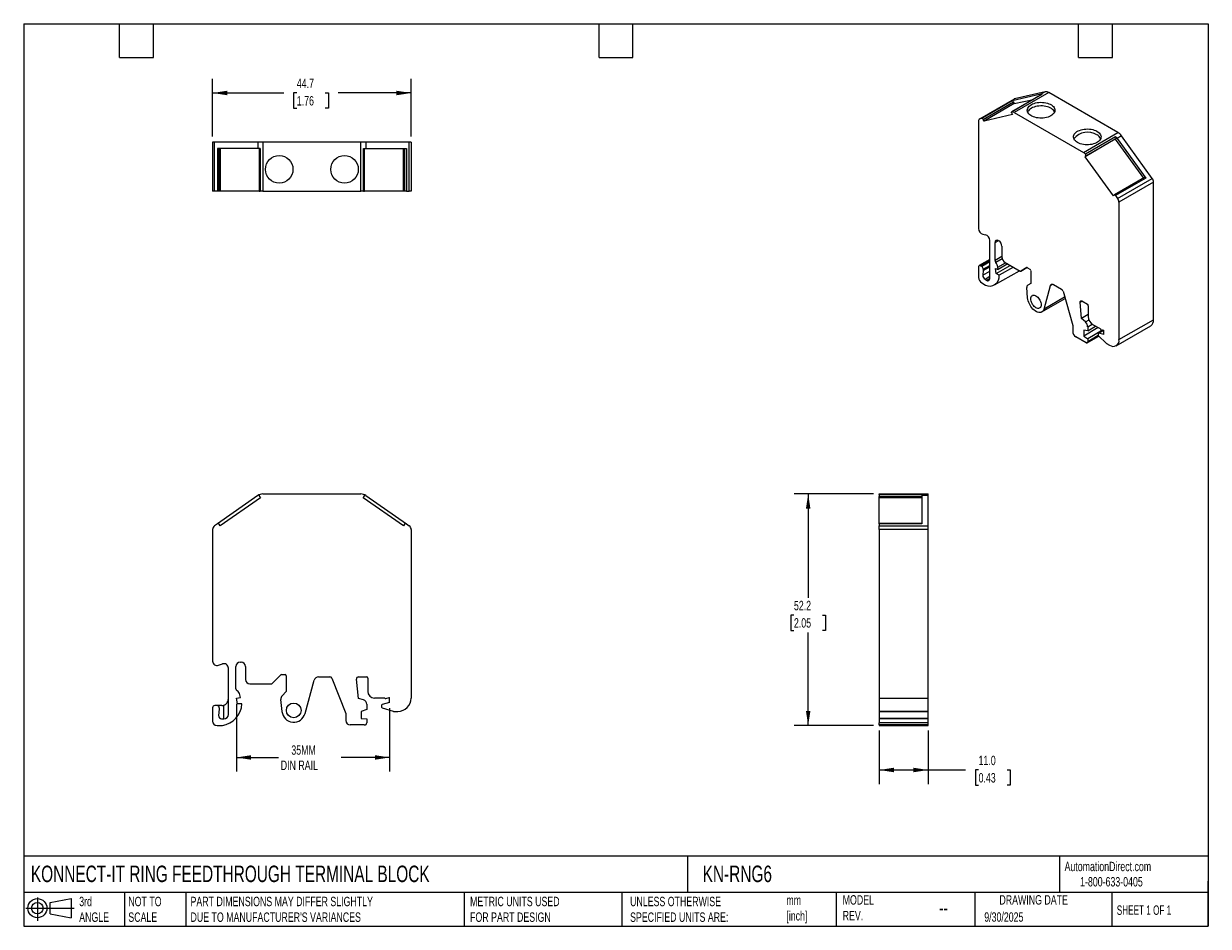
# Model space of a CAD drawing. Header units: millimetres. Extents: x 6 to 273, y 6 to 210.
import ezdxf

# ---------------------------------------------------------------- set-up
doc = ezdxf.new("R2010")
doc.units = ezdxf.units.MM
doc.linetypes.add('SLD-Solid', pattern=[0])
doc.layers.add('DIMENSIONS', color=140, linetype='SLD-Solid', lineweight=25)
doc.layers.add('TEXT', color=140, linetype='SLD-Solid', lineweight=25)
doc.layers.add('SLD-DEFPOINTS', color=7, linetype='Continuous')
doc.styles.add('SLDTEXTSTYLE0', font='TXT', dxfattribs={"width": 0.7})
doc.styles.add('SLDTEXTSTYLE1', font='TXT', dxfattribs={"width": 0.65})
doc.dimstyles.new('SLDDIMSTYLE0', dxfattribs={"dimtxt": 2.158008, "dimasz": 3.302, "dimexe": 0, "dimexo": 0.0625, "dimgap": 0.539502, "dimtad": 0, "dimtih": 1, "dimtoh": 1, "dimdec": 1, "dimrnd": 1e-09, "dimzin": 12, "dimdsep": 46, "dimtxsty": 'SLDTEXTSTYLE0', "dimsah": 1, "dimcen": 0.09, "dimadec": 0, "dimazin": 3, "dimtfac": 1, "dimtdec": 1, "dimtofl": 0, "dimtmove": 0, "dimatfit": 3, "dimfxl": 0, "dimfrac": 2, "dimtolj": 1, "dimtzin": 12, "dimarcsym": 0})
doc.dimstyles.new('SLDDIMSTYLE1', dxfattribs={"dimtxt": 2.158008, "dimasz": 3.302, "dimexe": 0, "dimexo": 0.0625, "dimgap": 0.539502, "dimtad": 0, "dimtih": 1, "dimtoh": 1, "dimdec": 1, "dimrnd": 1e-09, "dimzin": 4, "dimdsep": 46, "dimtxsty": 'SLDTEXTSTYLE0', "dimsah": 1, "dimcen": 0.09, "dimadec": 0, "dimazin": 1, "dimtfac": 1, "dimtdec": 1, "dimtofl": 0, "dimtmove": 0, "dimatfit": 3, "dimfxl": 0, "dimfrac": 2, "dimtolj": 1, "dimtzin": 12, "dimarcsym": 0})

# ---------------------------------------------------------------- blocks, each defined once
blk = doc.blocks.new('Block11')
at = {"color": 7, "linetype": 'SLD-Solid', "lineweight": 18}
for p, q in [((0, 2.88), (10.87, 2.88)), ((2.59, 5.31), (2.59, 0)), ((5.48, 4.17), (10.18, 5.03)), ((5.48, 1.6), (5.48, 4.17)), ((10.18, 5.03), (10.18, 0.73)), ((5.48, 1.6), (10.18, 0.73))]:
    blk.add_line(p, q, dxfattribs=at)
for radius in [2.15, 1.29]:
    blk.add_circle((2.59, 2.88), radius, dxfattribs=at)
blk = doc.blocks.new('Block12')
at = {"layer": 'SLD-DEFPOINTS'}
blk.add_blockref('Block11', (0, 0), dxfattribs=at)
blk = doc.blocks.new('_D')
at = {"layer": 'DIMENSIONS'}
for p, q in [((54.25, 56.46), (54.25, 41.18)), ((88.73, 55.47), (88.73, 41.18)), ((54.25, 44.36), (63.74, 44.36)), ((88.73, 44.36), (77.83, 44.36))]:
    blk.add_line(p, q, dxfattribs=at)
for points in [[(54.25, 44.36), (57.55, 43.85), (57.55, 44.87)], [(88.73, 44.36), (85.42, 44.87), (85.42, 43.85)]]:
    blk.add_solid(points, dxfattribs=at)
at = {"layer": 'DIMENSIONS', "char_height": 2.117, "attachment_point": 1, "style": 'SLDTEXTSTYLE0'}
for s, insert in [('35MM', (66.61, 47.09)), ('DIN RAIL', (64.22, 43.66))]:
    blk.add_mtext(s, dxfattribs=dict(at, insert=insert))
blk = doc.blocks.new('_D_1')
at = {"layer": 'DIMENSIONS'}
for p, q in [((198.97, 50.4), (198.97, 38.36)), ((209.97, 50.4), (209.97, 38.36)), ((198.97, 41.54), (209.97, 41.54)), ((209.97, 41.54), (218.41, 41.54)), ((221.33, 41.54), (220.6, 41.54)), ((220.6, 41.54), (220.6, 38.11)), ((227.74, 41.54), (228.47, 41.54)), ((228.47, 41.54), (228.47, 38.11)), ((220.6, 38.11), (221.33, 38.11)), ((228.47, 38.11), (227.74, 38.11))]:
    blk.add_line(p, q, dxfattribs=at)
for points in [[(198.97, 41.54), (202.27, 41.03), (202.27, 42.05)], [(209.97, 41.54), (206.66, 42.05), (206.66, 41.03)]]:
    blk.add_solid(points, dxfattribs=at)
at = {"layer": 'DIMENSIONS', "char_height": 2.117, "attachment_point": 1, "style": 'SLDTEXTSTYLE0'}
for s, insert in [('11.0', (221.33, 44.75)), ('0.43', (221.33, 40.84))]:
    blk.add_mtext(s, dxfattribs=dict(at, insert=insert))
blk = doc.blocks.new('_D_2')
at = {"layer": 'DIMENSIONS'}
for p, q in [((197.7, 103.69), (179.79, 103.69)), ((182.97, 103.69), (182.97, 80.32)), ((179.76, 76.41), (179.03, 76.41)), ((179.03, 76.41), (179.03, 72.98)), ((186.17, 76.41), (186.9, 76.41)), ((186.9, 76.41), (186.9, 72.98)), ((179.03, 72.98), (179.76, 72.98)), ((182.97, 51.54), (182.97, 72.5)), ((186.9, 72.98), (186.17, 72.98)), ((197.7, 51.54), (179.79, 51.54))]:
    blk.add_line(p, q, dxfattribs=at)
for points in [[(182.97, 103.69), (182.46, 100.39), (183.47, 100.39)], [(182.97, 51.54), (183.47, 54.84), (182.46, 54.84)]]:
    blk.add_solid(points, dxfattribs=at)
at = {"layer": 'DIMENSIONS', "char_height": 2.117, "attachment_point": 1, "style": 'SLDTEXTSTYLE0'}
for s, insert in [('52.2', (179.76, 79.62)), ('2.05', (179.76, 75.71))]:
    blk.add_mtext(s, dxfattribs=dict(at, insert=insert))
blk = doc.blocks.new('_D_3')
at = {"layer": 'DIMENSIONS'}
for p, q in [((48.88, 184.13), (48.88, 197.12)), ((93.58, 184.13), (93.58, 197.12)), ((48.88, 193.95), (64.92, 193.95)), ((67.84, 193.95), (67.12, 193.95)), ((67.12, 193.95), (67.12, 190.52)), ((74.25, 193.95), (74.98, 193.95)), ((74.98, 193.95), (74.98, 190.52)), ((93.58, 193.95), (77.18, 193.95)), ((67.12, 190.52), (67.84, 190.52)), ((74.98, 190.52), (74.25, 190.52))]:
    blk.add_line(p, q, dxfattribs=at)
for points in [[(48.88, 193.95), (52.18, 193.44), (52.18, 194.46)], [(93.58, 193.95), (90.27, 194.46), (90.27, 193.44)]]:
    blk.add_solid(points, dxfattribs=at)
at = {"layer": 'DIMENSIONS', "char_height": 2.117, "attachment_point": 1, "style": 'SLDTEXTSTYLE0'}
for s, insert in [('44.7', (67.84, 197.16)), ('1.76', (67.84, 193.25))]:
    blk.add_mtext(s, dxfattribs=dict(at, insert=insert))

msp = doc.modelspace()

# ---------------------------------------------------------------- linework, layer by layer
for p, q in [((229.32, 192.58), (221.54, 188.09)), ((221.63, 188.13), (229.41, 192.62)), ((228.88, 192.16), (222.09, 188.24)), ((235.6, 193.64), (228.81, 189.72)), ((235.33, 193.65), (228.88, 192.16)), ((235.68, 193.65), (228.89, 189.73)), ((237.13, 194.05), (229.35, 189.56)), ((229.35, 191.55), (233.66, 192.52)), ((236.32, 194.22), (229.41, 192.62)), ((236.32, 194.22), (235.33, 193.65)), ((252.7, 185.06), (237.13, 194.05)), ((222.39, 188.01), (229.18, 191.93)), ((229.35, 191.55), (222.56, 187.63)), ((228.79, 189.42), (228.94, 189.07)), ((229.18, 191.93), (229.35, 191.55)), ((229.35, 189.56), (244.92, 180.57)), ((221.33, 187.64), (221.33, 163.45)), ((222.09, 188.24), (221.63, 188.13)), ((222.56, 187.63), (222.39, 188.01)), ((228.94, 189.07), (222.56, 187.63)), ((244.92, 180.57), (252.7, 185.06)), ((245.38, 180.22), (252.17, 184.13)), ((253.51, 184.3), (252.52, 183.72)), ((260.42, 174.72), (253.51, 184.3)), ((48.88, 182.86), (48.88, 171.86)), ((49.3, 182.86), (48.88, 182.86)), ((49.3, 171.86), (49.3, 182.86)), ((59.07, 182.86), (49.3, 182.86)), ((49.95, 181.46), (49.95, 171.86)), ((59.07, 181.46), (49.95, 181.46)), ((50.37, 171.86), (50.37, 181.46)), ((50.61, 181.46), (50.61, 171.86)), ((59.07, 182.86), (59.07, 181.46)), ((60.22, 182.86), (59.07, 182.86)), ((59.57, 181.46), (59.07, 181.46)), ((59.37, 181.46), (59.37, 171.86)), ((59.57, 181.46), (59.57, 171.86)), ((60.22, 182.86), (60.22, 171.86)), ((82.23, 182.86), (60.22, 182.86)), ((82.23, 171.86), (82.23, 182.86)), ((83.38, 182.86), (82.23, 182.86)), ((82.88, 181.46), (83.38, 181.46)), ((82.88, 171.86), (82.88, 181.46)), ((83.09, 171.86), (83.09, 181.46)), ((83.38, 182.86), (83.38, 181.46)), ((93.15, 182.86), (83.38, 182.86)), ((83.38, 181.46), (92.5, 181.46)), ((91.84, 171.86), (91.84, 181.46)), ((92.08, 181.46), (92.08, 171.86)), ((92.5, 181.46), (92.5, 171.86)), ((93.15, 171.86), (93.15, 182.86)), ((93.58, 182.86), (93.15, 182.86)), ((93.58, 182.86), (93.58, 171.86)), ((252.11, 183.53), (245.33, 179.61)), ((245.48, 179.78), (252.27, 183.7)), ((252.27, 183.7), (252.11, 183.53)), ((252.11, 183.53), (258.46, 174.78)), ((252.52, 183.72), (258.97, 174.79)), ((245.33, 179.61), (245.48, 179.78)), ((251.71, 170.8), (245.33, 179.61)), ((258.7, 174.92), (251.91, 171)), ((258.97, 174.79), (252.18, 170.87)), ((252.64, 170.23), (260.42, 174.72)), ((260.72, 173.88), (252.94, 169.39)), ((260.72, 142.91), (260.72, 173.88)), ((49.3, 171.86), (48.88, 171.86)), ((49.95, 171.86), (49.3, 171.86)), ((50.37, 171.86), (49.95, 171.86)), ((50.61, 171.86), (50.37, 171.86)), ((59.37, 171.86), (50.61, 171.86)), ((59.37, 171.86), (59.57, 171.86)), ((60.22, 171.86), (59.57, 171.86)), ((60.22, 171.86), (82.23, 171.86)), ((82.88, 171.86), (82.23, 171.86)), ((82.88, 171.86), (83.09, 171.86)), ((91.84, 171.86), (83.09, 171.86)), ((92.08, 171.86), (91.84, 171.86)), ((92.5, 171.86), (92.08, 171.86)), ((92.5, 171.86), (93.15, 171.86)), ((93.58, 171.86), (93.15, 171.86)), ((251.88, 170.98), (251.71, 170.8)), ((252.18, 170.87), (252.64, 170.23)), ((252.94, 169.39), (252.94, 138.42)), ((222.28, 162.14), (222.89, 162.04)), ((223.84, 152.2), (223.84, 160.72)), ((225.04, 160.32), (225.75, 160.73)), ((225.04, 156.23), (225.04, 160.32)), ((225.75, 160.73), (225.87, 160.66)), ((226.58, 159.43), (226.58, 157.04)), ((221.33, 154.87), (221.33, 152.42)), ((223.84, 156.49), (221.44, 155.1)), ((221.69, 155.07), (223.84, 156.32)), ((222.04, 154.87), (221.69, 155.07)), ((223.84, 155.91), (222.04, 154.87)), ((222.39, 154.26), (223.84, 155.09)), ((222.39, 153.98), (223.84, 154.82)), ((226.58, 157.12), (225.04, 156.23)), ((226.66, 156.61), (225.22, 155.77)), ((225.29, 153.32), (228.45, 155.14)), ((225.68, 154.76), (227.4, 155.75)), ((225.76, 154.23), (225.68, 154.76)), ((227.89, 155.47), (225.76, 154.23)), ((229.16, 154.74), (226, 152.91)), ((227.29, 155.81), (230.68, 153.86)), ((222.39, 153.98), (222.29, 152.91)), ((222.29, 152.91), (223.84, 153.81)), ((222.39, 154.26), (222.39, 153.98)), ((223.84, 152.61), (222.78, 151.99)), ((223.13, 151.79), (223.84, 152.2)), ((224.92, 150.73), (230.51, 153.95)), ((225.13, 154.47), (225.76, 154.23)), ((225.29, 153.32), (225.13, 154.47)), ((226, 152.91), (225.29, 153.32)), ((230.83, 153.84), (232.19, 154.63)), ((232.2, 154.63), (230.83, 153.84)), ((232.34, 154.62), (232.86, 154.32)), ((233.07, 153.95), (233.07, 151.08)), ((222.04, 151.19), (222.89, 150.71)), ((222.78, 151.99), (223.13, 151.79)), ((232.38, 147.81), (232.2, 150.15)), ((233.07, 151.08), (232.4, 150.69)), ((236.06, 145.32), (237.51, 150.62)), ((237.51, 150.62), (238.01, 150.91)), ((238.2, 150.83), (240.01, 149.78)), ((235.57, 144.65), (240.81, 147.67)), ((240.71, 148.01), (236.06, 145.32)), ((240.34, 149.33), (242.52, 141.57)), ((244.22, 146.89), (244.62, 147.12)), ((244.53, 143.21), (244.22, 146.89)), ((244.58, 147.14), (245.82, 146.43)), ((246.03, 144.07), (244.53, 143.21)), ((246.03, 146.06), (246.03, 143.63)), ((242.52, 141.57), (242.52, 140.3)), ((245.38, 142.42), (244.53, 143.21)), ((245.38, 142.42), (246.19, 142.89)), ((245.89, 141.34), (246.9, 141.93)), ((245.89, 140.41), (247.69, 141.45)), ((248.75, 140.84), (247.09, 141.79)), ((252.32, 137.05), (260.1, 141.54)), ((252.94, 138.42), (260.72, 142.91)), ((245.53, 137.74), (243.23, 139.07)), ((248.26, 141.12), (245, 139.23)), ((245.89, 140.41), (245, 140.55)), ((245, 140.55), (245, 139.23)), ((245, 139.23), (245.89, 138.63)), ((245.78, 137.71), (248.39, 139.21)), ((245.89, 141.34), (245.89, 140.41)), ((249.25, 140.57), (245.89, 138.63)), ((248.29, 139.33), (245.89, 137.94)), ((248.24, 139.8), (248.24, 139.47)), ((249.4, 140.53), (248.28, 139.89)), ((248.34, 139.26), (250.08, 137.63)), ((248.35, 139.89), (249.43, 140.52)), ((249.51, 139.58), (248.35, 139.89)), ((248.91, 140.66), (249.44, 140.52)), ((249.44, 140.52), (249.51, 140.48)), ((249.51, 139.58), (249.51, 140.48)), ((245.89, 138.63), (245.89, 137.94)), ((250.14, 137.58), (250.82, 137.19)), ((59.07, 103.33), (49.95, 96.94)), ((59.64, 102.81), (50.61, 96.52)), ((59.42, 103.13), (59.64, 102.81)), ((60.22, 103.69), (82.23, 103.69)), ((82.81, 102.81), (83.03, 103.13)), ((91.84, 96.52), (82.81, 102.81)), ((83.38, 103.33), (92.5, 96.94)), ((198.97, 103.69), (209.97, 103.69)), ((198.97, 103.58), (198.97, 103.69)), ((198.97, 103.58), (208.57, 103.58)), ((198.97, 103.58), (198.97, 103.13)), ((198.97, 103.13), (208.57, 103.13)), ((198.97, 102.81), (198.97, 103.13)), ((208.57, 102.81), (198.97, 102.81)), ((198.97, 97), (198.97, 102.81)), ((208.57, 103.58), (208.57, 103.33)), ((208.57, 103.33), (208.57, 96.94)), ((209.97, 103.33), (208.57, 103.33)), ((209.97, 103.33), (209.97, 103.69)), ((209.97, 96.49), (209.97, 103.33)), ((49.95, 96.94), (49.3, 96.49)), ((50.61, 96.52), (50.37, 96.87)), ((92.08, 96.87), (91.84, 96.52)), ((92.5, 96.94), (93.15, 96.49)), ((208.57, 97), (198.97, 97)), ((198.97, 96.94), (198.97, 97)), ((208.57, 96.94), (198.97, 96.94)), ((198.97, 96.94), (198.97, 96.49)), ((198.97, 96.49), (209.97, 96.49)), ((198.97, 95.67), (198.97, 96.49)), ((209.97, 95.67), (209.97, 96.49)), ((48.88, 95.67), (48.88, 66.05)), ((93.58, 95.67), (93.58, 57.74)), ((198.97, 95.67), (198.97, 57.74)), ((209.97, 95.67), (198.97, 95.67)), ((209.97, 57.74), (209.97, 95.67)), ((50.22, 65.11), (51.08, 65.42)), ((52.43, 54.04), (52.43, 64.48)), ((54.13, 59.83), (54.13, 64.84)), ((55.13, 65.84), (55.3, 65.84)), ((56.3, 64.84), (56.3, 61.91)), ((62.31, 61), (64.24, 62.93)), ((64.45, 63.02), (65.18, 63.02)), ((65.48, 62.72), (65.48, 59.2)), ((69.7, 54.26), (71.76, 61.78)), ((72.73, 62.51), (75.29, 62.51)), ((75.76, 62.19), (78.84, 54.23)), ((81.69, 57.66), (81.25, 61.96)), ((81.75, 62.51), (83.51, 62.51)), ((83.81, 62.21), (83.81, 59.24)), ((57.3, 60.91), (62.09, 60.91)), ((65.48, 59.2), (64.53, 58.25)), ((49.88, 56.04), (49.38, 56.04)), ((50.93, 56.04), (49.88, 56.04)), ((51.43, 53.04), (51.43, 56.13)), ((54.25, 57.73), (55.13, 57.89)), ((54.47, 56.44), (54.25, 57.73)), ((55.47, 56.44), (54.47, 56.44)), ((55.13, 57.89), (55.03, 58.48)), ((64.51, 54.71), (64.24, 57.44)), ((82.89, 57.3), (81.69, 57.66)), ((83.61, 56.34), (83.61, 55.19)), ((87.65, 57.74), (85.31, 57.74)), ((86.93, 56.11), (86.93, 55.71)), ((88.73, 56.74), (87.08, 56.3)), ((87.88, 57.64), (88.63, 57.84)), ((88.63, 57.84), (88.73, 57.84)), ((88.73, 56.74), (88.73, 57.84)), ((198.97, 57.74), (209.97, 57.74)), ((198.97, 57.74), (198.97, 54.74)), ((209.97, 54.74), (209.97, 57.74)), ((48.88, 55.54), (48.88, 52.54)), ((50.38, 55.2), (50.23, 53.82)), ((50.38, 55.54), (50.38, 55.2)), ((78.84, 54.23), (78.84, 52.67)), ((83.61, 55.19), (82.35, 54.73)), ((82.35, 54.73), (82.35, 53.13)), ((87.07, 55.52), (89.53, 54.75)), ((89.62, 54.74), (90.58, 54.74)), ((198.97, 54.74), (209.97, 54.74)), ((209.97, 54.74), (198.97, 54.74)), ((198.97, 54.74), (198.97, 54.74)), ((198.97, 54.74), (198.97, 54.73)), ((198.97, 54.73), (209.97, 54.73)), ((198.97, 54.73), (198.97, 53.13)), ((209.97, 54.73), (209.97, 54.74)), ((209.97, 53.13), (209.97, 54.73)), ((49.88, 51.54), (51.07, 51.54)), ((50.92, 53.04), (51.43, 53.04)), ((83.1, 51.67), (79.85, 51.67)), ((82.35, 53.13), (83.61, 53.02)), ((83.61, 53.02), (83.61, 52.17)), ((209.97, 53.13), (198.97, 53.13)), ((198.97, 53.13), (198.97, 53.02)), ((209.97, 53.02), (198.97, 53.02)), ((198.97, 53.02), (198.97, 52.17)), ((209.97, 52.17), (198.97, 52.17)), ((198.97, 51.67), (198.97, 52.17)), ((209.97, 51.67), (198.97, 51.67)), ((198.97, 51.67), (198.97, 51.54)), ((198.97, 51.54), (209.97, 51.54)), ((209.97, 53.02), (209.97, 53.13)), ((209.97, 52.17), (209.97, 53.02)), ((209.97, 51.67), (209.97, 52.17)), ((209.97, 51.54), (209.97, 51.67))]:
    msp.add_line(p, q)
at = {"flags": 128}
for points in [[(229.41, 192.62), (229.34, 192.6), (229.32, 192.58)], [(235.68, 193.65), (235.64, 193.65), (235.6, 193.64)], [(228.79, 189.42), (228.76, 189.48), (228.75, 189.55), (228.75, 189.6), (228.76, 189.65), (228.78, 189.69), (228.81, 189.72), (228.85, 189.73), (228.89, 189.73)], [(237.6, 188.8), (237.3, 188.65), (236.98, 188.52), (236.63, 188.42), (236.27, 188.34), (235.89, 188.3), (235.5, 188.27), (235.11, 188.28), (234.73, 188.32), (234.35, 188.38), (234, 188.47), (233.66, 188.58), (233.35, 188.72), (233.08, 188.88), (232.84, 189.06), (232.64, 189.25), (232.49, 189.46), (232.38, 189.67), (232.32, 189.89), (232.3, 190.12), (232.34, 190.34), (232.43, 190.56), (232.56, 190.77), (232.73, 190.97), (232.95, 191.16), (233.21, 191.33), (233.5, 191.48), (233.83, 191.6), (234.17, 191.71), (234.54, 191.78), (234.92, 191.83), (235.31, 191.85), (235.69, 191.84), (236.08, 191.81), (236.45, 191.75), (236.81, 191.66), (237.15, 191.54), (237.45, 191.41), (237.73, 191.25), (237.97, 191.07), (238.17, 190.88), (238.32, 190.67), (238.43, 190.45), (238.49, 190.23), (238.5, 190.01), (238.46, 189.78), (238.38, 189.56), (238.25, 189.35), (238.07, 189.15), (237.85, 188.97), (237.6, 188.8)], [(238.42, 189.65), (238.32, 189.85), (238.17, 190.06), (237.97, 190.25), (237.73, 190.43), (237.45, 190.59), (237.15, 190.73), (236.81, 190.84), (236.45, 190.93), (236.08, 190.99), (235.69, 191.03), (235.31, 191.03), (234.92, 191.01), (234.54, 190.96), (234.17, 190.89), (233.83, 190.79), (233.5, 190.66), (233.21, 190.51), (232.95, 190.34), (232.73, 190.16), (232.56, 189.96), (232.43, 189.75), (232.38, 189.65)], [(247.99, 185.33), (248.25, 185.16), (248.47, 184.97), (248.64, 184.77), (248.77, 184.56), (248.86, 184.34), (248.9, 184.12), (248.88, 183.89), (248.82, 183.67), (248.71, 183.46), (248.56, 183.25), (248.36, 183.06), (248.12, 182.88), (247.85, 182.72), (247.54, 182.58), (247.2, 182.47), (246.85, 182.38), (246.47, 182.32), (246.09, 182.28), (245.7, 182.27), (245.31, 182.29), (244.93, 182.34), (244.57, 182.42), (244.22, 182.52), (243.9, 182.65), (243.61, 182.8), (243.35, 182.97), (243.13, 183.15), (242.95, 183.35), (242.82, 183.56), (242.74, 183.78), (242.7, 184.01), (242.71, 184.23), (242.77, 184.45), (242.88, 184.67), (243.04, 184.87), (243.23, 185.07), (243.47, 185.25), (243.75, 185.4), (244.06, 185.54), (244.39, 185.66), (244.75, 185.75), (245.12, 185.81), (245.51, 185.84), (245.89, 185.85), (246.28, 185.83), (246.66, 185.78), (247.03, 185.7), (247.38, 185.6), (247.7, 185.48), (247.99, 185.33)], [(258.97, 174.79), (258.93, 174.83), (258.89, 174.87), (258.85, 174.9), (258.81, 174.92), (258.77, 174.93), (258.73, 174.93), (258.7, 174.92), (258.7, 174.92)], [(252.18, 170.87), (252.14, 170.91), (252.1, 170.95), (252.06, 170.98), (252.02, 171), (251.98, 171.01), (251.94, 171.01), (251.91, 171), (251.88, 170.98)], [(237.51, 150.62), (237.55, 150.72), (237.61, 150.81), (237.68, 150.87), (237.77, 150.91), (237.86, 150.92), (237.97, 150.92), (238.08, 150.88), (238.2, 150.83)], [(236.06, 145.32), (235.97, 145.09), (235.85, 144.89), (235.7, 144.73), (235.52, 144.62), (235.32, 144.55), (235.1, 144.52), (234.86, 144.54), (234.61, 144.61), (234.35, 144.72), (234.09, 144.88), (233.83, 145.07), (233.58, 145.3), (233.35, 145.56), (233.13, 145.85), (232.93, 146.16), (232.76, 146.49), (232.62, 146.82), (232.5, 147.16), (232.43, 147.49), (232.38, 147.81)], [(235.42, 146.27), (235.4, 146.04), (235.35, 145.85), (235.26, 145.68), (235.14, 145.56), (235, 145.48), (234.83, 145.44), (234.65, 145.44), (234.45, 145.5), (234.25, 145.59), (234.05, 145.73), (233.85, 145.9), (233.67, 146.11), (233.5, 146.34), (233.36, 146.59), (233.24, 146.85), (233.15, 147.11), (233.1, 147.37), (233.08, 147.61), (233.1, 147.84), (233.15, 148.03), (233.24, 148.2), (233.36, 148.32), (233.5, 148.41), (233.67, 148.44), (233.85, 148.44), (234.05, 148.38), (234.25, 148.29), (234.45, 148.15), (234.65, 147.98), (234.83, 147.77), (235, 147.54), (235.14, 147.29), (235.26, 147.03), (235.35, 146.77), (235.4, 146.51), (235.42, 146.27)], [(244.22, 146.89), (244.22, 146.98), (244.24, 147.06), (244.27, 147.12), (244.32, 147.16), (244.37, 147.19), (244.44, 147.19), (244.51, 147.18), (244.58, 147.14)], [(248.24, 139.8), (248.24, 139.82), (248.25, 139.84), (248.26, 139.86), (248.27, 139.88), (248.29, 139.89), (248.3, 139.9), (248.32, 139.9), (248.35, 139.89)]]:
    msp.add_lwpolyline(points, dxfattribs=at)
for centre, radius in [((63.88, 176.76), 3.1), ((78.58, 176.76), 3.1), ((67.14, 54.96), 1.65)]:
    msp.add_circle(centre, radius)
for centre, radius, start, end in [((228.86, 191.83), 0.325, 16.852, 87.1752), ((235.51, 192.8), 0.872, 78.9234, 102.2432), ((236.5, 193.09), 1.14, 56.6986, 99.2317), ((228.61, 188.32), 1.44, 59.1546, 78.7528), ((221.78, 187.7), 0.456, 109.1554, 188.1294), ((222.08, 187.91), 0.325, 16.852, 87.1752), ((245.87, 181.12), 4, 57.9989, 140.6856), ((247.15, 182.87), 1.84, 25.0903, 62.8036), ((249.98, 181.9), 3.13, 35.6825, 45.6129), ((251.95, 183.85), 0.359, 335.2961, 51.9661), ((251.29, 182.75), 2.71, 34.8517, 58.6072), ((243.73, 178.54), 2.35, 45.3411, 59.4819), ((245.16, 179.93), 0.359, 335.2961, 51.9661), ((259.21, 173.82), 1.51, 2.4439, 36.9213), ((251.43, 169.33), 1.51, 2.4439, 36.9213), ((222.74, 163.47), 1.41, 180.6747, 250.9517), ((222.43, 160.71), 1.41, 0.6747, 70.9517), ((225.48, 160.39), 0.437, 50.7967, 189.214), ((225.05, 159.36), 1.54, 2.6055, 57.3945), ((221.55, 154.9), 0.218, 50.7967, 189.214), ((221.62, 154.22), 0.768, 2.6056, 57.3945), ((225.81, 156.27), 0.768, 182.6508, 219.9609), ((223.56, 154.41), 2.15, 9.221, 39.3482), ((228.12, 157.11), 1.54, 182.6055, 237.3945), ((222.87, 152.49), 1.54, 182.6055, 237.3945), ((223.34, 152.89), 1.05, 178.6391, 237.7788), ((223.83, 152.67), 2.18, 244.4251, 6.2453), ((223.41, 152.13), 0.437, 230.7967, 9.214), ((230.77, 153.98), 0.151, 234.3818, 294.314), ((232.26, 154.49), 0.151, 54.3818, 114.314), ((232.61, 153.93), 0.461, 2.6055, 57.3945), ((232.73, 150.26), 0.543, 127.2794, 191.2769), ((239.58, 149.13), 0.781, 15.1999, 57.1269), ((245.57, 146.04), 0.461, 2.6055, 57.3945), ((244.32, 141.26), 1.57, 2.9269, 47.3078), ((248.33, 143.74), 2.31, 182.6055, 237.3945), ((259.21, 142.76), 1.52, 305.8415, 5.4707), ((244.06, 140.37), 1.54, 182.6055, 237.3945), ((248.55, 139.49), 0.313, 182.924, 227.0752), ((249.01, 140.92), 0.277, 197.1788, 248.202), ((245.67, 137.91), 0.219, 230.7967, 9.214), ((250.32, 137.88), 0.347, 226.5331, 239.5602), ((251.65, 138.21), 1.31, 230.7967, 9.214), ((60.22, 101.69), 2, 108.9281, 125), ((59.67, 103.3), 0.3, 108.9281, 215), ((60.22, 101.69), 2, 90, 108.9281), ((82.23, 101.69), 2, 71.0719, 90), ((82.79, 103.3), 0.3, 325, 71.0719), ((82.23, 101.69), 2, 55, 71.0719), ((49.88, 95.67), 1, 125, 180), ((50.12, 96.7), 0.3, 35, 125), ((92.33, 96.7), 0.3, 55, 145), ((92.58, 95.67), 1, 0, 55), ((49.88, 66.05), 1, 180, 290), ((51.43, 64.48), 1, 360, 110), ((55.13, 64.84), 1, 90, 180), ((55.3, 64.84), 1, 0, 90), ((57.3, 61.91), 1, 180, 270), ((64.45, 62.72), 0.3, 90, 135), ((65.18, 62.72), 0.3, 360, 90), ((72.73, 61.51), 1, 90, 164.6612), ((75.29, 62.01), 0.5, 21.1871, 90), ((81.75, 62.01), 0.506, 90, 185.7627), ((83.51, 62.21), 0.3, 360, 90), ((54.63, 59.83), 0.5, 180, 240.3316), ((53.72, 58.25), 1.32, 10, 60.3317), ((62.09, 61.21), 0.3, 270, 315), ((85.31, 59.24), 1.5, 180, 270), ((49.38, 55.54), 0.5, 90, 180), ((49.88, 55.54), 0.5, 0, 90), ((50.93, 57.54), 1.5, 270, 289.4712), ((50.26, 56.7), 5.22, 278.9843, 357.1823), ((65.24, 57.54), 1, 135, 185.5496), ((82.6, 56.34), 1, 0, 73.1679), ((87.13, 56.11), 0.2, 105.0002, 179.9999), ((87.83, 57.83), 0.2, 207.6112, 285.0004), ((90.58, 57.74), 3, 270, 0), ((50.92, 53.74), 0.7, 173.8, 270), ((51.43, 54.04), 1, 270, 360), ((67.14, 54.96), 2.65, 185.5496, 344.6611), ((87.13, 55.71), 0.2, 180, 252.766), ((89.62, 55.04), 0.3, 252.7662, 270), ((49.88, 52.54), 1, 180, 270), ((79.85, 52.67), 1, 180, 270), ((83.1, 52.17), 0.502, 270, 0)]:
    msp.add_arc(centre, radius, start, end)
msp.add_open_spline([(51.43, 56.13), (51.51, 56.16), (51.59, 56.19), (51.74, 56.28), (51.81, 56.33), (52.01, 56.49), (52.11, 56.61), (52.27, 56.86), (52.33, 56.99), (52.41, 57.26), (52.43, 57.4), (52.43, 57.54)], degree=3, knots=[0, 0, 0, 0, 0.125, 0.125, 0.25, 0.25, 0.5, 0.5, 0.75, 0.75, 1, 1, 1, 1])
at = {"layer": 'TEXT'}
for p, q in [((6.35, 209.55), (273.05, 209.55)), ((6.35, 209.55), (6.35, 6.35)), ((27.94, 201.93), (27.94, 209.55)), ((35.56, 201.93), (35.56, 209.55)), ((135.89, 201.93), (135.89, 209.55)), ((143.51, 201.93), (143.51, 209.55)), ((243.84, 201.93), (243.84, 209.55)), ((251.46, 201.93), (251.46, 209.55)), ((273.05, 209.55), (273.05, 6.35)), ((27.94, 201.93), (35.56, 201.93)), ((135.89, 201.93), (143.51, 201.93)), ((243.84, 201.93), (251.46, 201.93)), ((273.05, 22.13), (6.35, 22.13)), ((155.76, 22.13), (155.76, 13.97)), ((239.58, 22.13), (239.58, 13.97)), ((273.05, 6.35), (273.05, 16.51)), ((273.05, 13.97), (6.35, 13.97)), ((29.04, 13.97), (29.04, 6.35)), ((42.84, 13.97), (42.84, 6.35)), ((105.48, 13.97), (105.48, 6.35)), ((141, 13.97), (141, 6.35)), ((189.3, 13.97), (189.3, 6.35)), ((220.47, 13.97), (220.47, 6.35)), ((251.35, 13.97), (251.35, 6.35)), ((6.35, 6.35), (273.05, 6.35))]:
    msp.add_line(p, q, dxfattribs=at)

# ---------------------------------------------------------------- block references
at = {"layer": 'SLD-DEFPOINTS'}
msp.add_blockref('Block12', (6.84, 7.55), dxfattribs=at)

# ---------------------------------------------------------------- texts
at = {"layer": 'TEXT'}
for s, insert, char_height, attachment_point, style in [('KONNECT-IT RING FEEDTHROUGH TERMINAL BLOCK', (7.97, 20.01), 3.7042, 1, 'SLDTEXTSTYLE0'), ('KN-RNG6', (159.21, 20.01), 3.704, 1, 'SLDTEXTSTYLE0'), ('AutomationDirect.com', (240.69, 20.88), 2.1167, 1, 'SLDTEXTSTYLE0'), ('1-800-633-0405', (244.19, 17.44), 2.1167, 1, 'SLDTEXTSTYLE0'), ('MODEL ^JREV.', (190.73, 13.36), 2.1167, 1, 'SLDTEXTSTYLE0'), ('DRAWING DATE', (233.73, 13.36), 2.1167, 2, 'SLDTEXTSTYLE0'), ('3rd^JANGLE', (18.85, 13), 2.117, 1, 'SLDTEXTSTYLE0'), ('NOT TO^JSCALE', (29.91, 13), 2.1167, 1, 'SLDTEXTSTYLE0'), ("PART DIMENSIONS MAY DIFFER SLIGHTLY ^JDUE TO MANUFACTURER'S VARIANCES", (43.91, 13), 2.1167, 1, 'SLDTEXTSTYLE0'), ('METRIC UNITS USED ^JFOR PART DESIGN', (106.85, 13), 2.1167, 1, 'SLDTEXTSTYLE0'), ('UNLESS OTHERWISE ^JSPECIFIED UNITS ARE:', (142.87, 13), 2.1167, 1, 'SLDTEXTSTYLE0'), ('mm^J[inch]', (178.06, 13.3), 2.117, 1, 'SLDTEXTSTYLE0'), ('SHEET 1 OF 1', (252.44, 11.05), 2.1167, 1, 'SLDTEXTSTYLE1'), ('--', (212.43, 12.11), 3.175, 1, 'SLDTEXTSTYLE0'), ('9/30/2025', (222.61, 9.5), 2.117, 1, 'SLDTEXTSTYLE0')]:
    msp.add_mtext(s, dxfattribs=dict(at, insert=insert, char_height=char_height, attachment_point=attachment_point, style=style))

# ---------------------------------------------------------------- dimensions: what is measured, and where the dimension line sits
at = {"layer": 'DIMENSIONS'}
for base, p1, p2, angle, dimstyle, picture, middle in [((93.58, 193.95), (48.88, 182.86), (93.58, 182.86), 360, 'SLDDIMSTYLE0', '_D_3', (71.05, 193.95)), ((182.96539, 103.68952), (198.96539, 51.53951), (198.96539, 103.68952), 90, 'SLDDIMSTYLE0', '_D_2', (182.96539, 76.4111)), ((209.97, 41.54), (198.97, 51.67), (209.97, 51.67), 0, 'SLDDIMSTYLE1', '_D_1', (224.54, 41.54))]:
    dim = msp.add_linear_dim(base=base, p1=p1, p2=p2, angle=angle, dimstyle=dimstyle, dxfattribs=at)
    dim.commit()
    dim.dimension.update_dxf_attribs({"geometry": picture, "text_midpoint": middle, "dimtype": 160})
dim = msp.add_linear_dim(base=(88.73, 44.36), p1=(54.25, 57.73), p2=(88.73, 56.74), text='35MM\\PDIN RAIL', dimstyle='SLDDIMSTYLE0', dxfattribs=at)
dim.commit()
dim.dimension.update_dxf_attribs({"geometry": '_D', "text_midpoint": (70.78, 44.36), "dimtype": 160})

doc.saveas('drawing.dxf')
